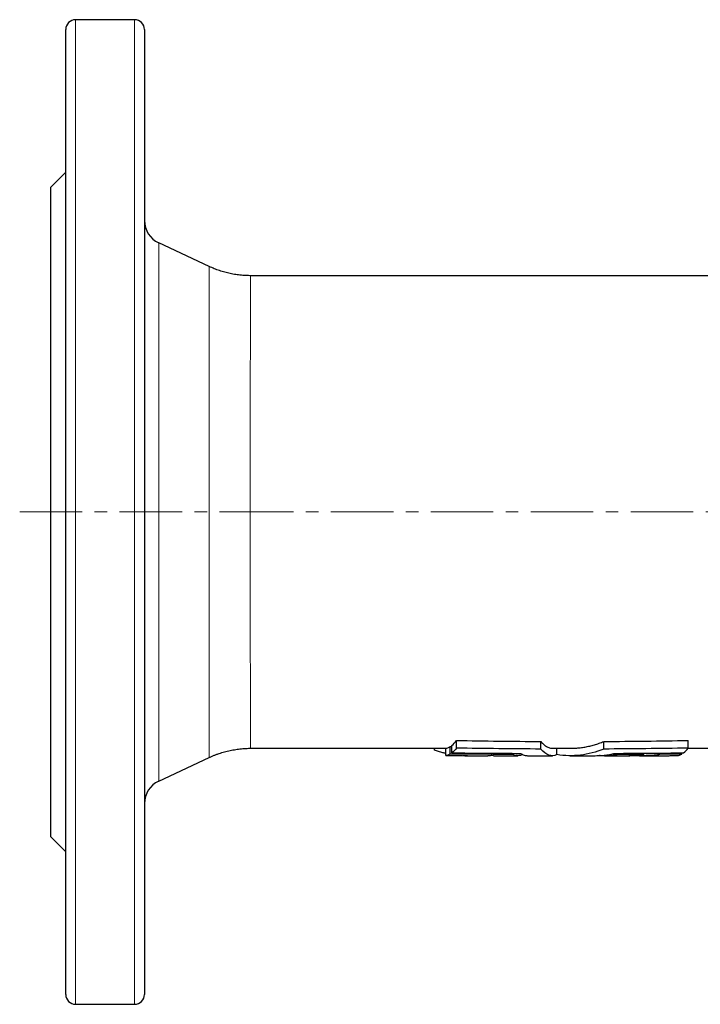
# Model space of a CAD drawing. Header units: millimetres. Extents: x 79 to 648, y 44 to 572.
# Tile 1 of 4: x 79 to 217, y 44 to 244. Entities that reach past the tile are written whole.
import ezdxf

# ---------------------------------------------------------------- set-up
doc = ezdxf.new("R2010")
doc.units = ezdxf.units.MM
doc.linetypes.add('CENTERX2', pattern=[20.32, 12.7, -2.54, 2.54, -2.54])
doc.layers.add('FORMAT', color=7, linetype='Continuous')

msp = doc.modelspace()

# ---------------------------------------------------------------- linework, layer by layer
at = {"color": 7, "linetype": 'Continuous', "lineweight": 25}
for p, q in [((102.19, 243.96), (90.19, 243.96)), ((88.19, 45.96), (88.19, 241.96)), ((104.19, 241.96), (104.19, 45.96)), ((88.19, 212.96), (85.19, 209.96)), ((85.19, 77.96), (85.19, 209.96)), ((117.33, 193.83), (107.08, 198.61)), ((249.69, 191.96), (125.78, 191.96)), ((166.32, 96.3), (166.68, 96.29)), ((166.32, 94.79), (166.32, 96.3)), ((166.68, 95.03), (166.68, 96.55)), ((167.6, 96), (167.6, 97.55)), ((184.75, 95.81), (184.75, 97.35)), ((197.53, 95.81), (197.53, 97.35)), ((214.68, 96), (214.68, 97.55)), ((107.08, 89.3), (117.33, 94.08)), ((125.78, 95.96), (165.43, 95.96)), ((163.14, 95.59), (163.14, 95.96)), ((165.43, 94.47), (165.43, 95.97)), ((169.34, 94.46), (173.98, 94.46)), ((175.11, 94.46), (174.82, 94.48)), ((175.11, 94.46), (180.09, 94.46)), ((179.07, 94.71), (179.07, 94.94)), ((182.02, 94.46), (187.09, 94.46)), ((187.09, 95.96), (190.73, 95.96)), ((188.02, 94.67), (188.02, 95.96)), ((190.73, 94.46), (195.77, 94.46)), ((197.69, 94.46), (202.6, 94.46)), ((200.64, 94.71), (200.64, 94.93)), ((204.77, 94.46), (210.48, 94.46)), ((205.67, 94.73), (205.67, 94.96)), ((208.91, 94.75), (208.91, 94.99)), ((211.16, 94.47), (212.51, 94.47)), ((213.4, 94.79), (213.4, 95.03)), ((214.65, 95.96), (249.69, 95.96)), ((85.19, 77.96), (88.19, 74.96)), ((90.19, 43.96), (102.19, 43.96))]:
    msp.add_line(p, q, dxfattribs=at)
at = {"color": 8, "linetype": 'Continuous', "lineweight": 18}
for p, q in [((90.19, 243.96), (90.19, 43.96)), ((102.19, 43.96), (102.19, 243.96)), ((107.08, 198.61), (107.08, 89.3))]:
    msp.add_line(p, q, dxfattribs=at)
at = {"color": 7, "linetype": 'Continuous', "lineweight": 25}
for centre, radius, start, end in [((90.19, 241.96), 2, 90, 180), ((102.19, 241.96), 2, 0, 90), ((109.19, 203.14), 5, 180, 245), ((109.19, 84.77), 5, 115, 180), ((90.19, 45.96), 2, 180, 270), ((102.19, 45.96), 2, 270, 0)]:
    msp.add_arc(centre, radius, start, end, dxfattribs=at)
for points, knots in [([(125.78, 191.96), (125.72, 191.96), (125.47, 191.96), (125.03, 191.97), (124.45, 192), (123.88, 192.04), (123.31, 192.11), (122.75, 192.18), (122.18, 192.28), (121.63, 192.39), (121.07, 192.52), (120.52, 192.66), (119.98, 192.81), (119.44, 192.99), (118.9, 193.17), (118.38, 193.37), (117.86, 193.59), (117.51, 193.74), (117.33, 193.83), (117.33, 193.83)], [0, 0, 0, 0, 0.020038, 0.085976, 0.151805, 0.217525, 0.283137, 0.348641, 0.414036, 0.479323, 0.544502, 0.609571, 0.67453, 0.739378, 0.804113, 0.868735, 0.933241, 0.997631, 1, 1, 1, 1]), ([(184.75, 97.35), (184.86, 97.23), (185.07, 96.98), (185.39, 96.68), (185.71, 96.43), (186.03, 96.23), (186.36, 96.08), (186.69, 95.99), (186.93, 95.95), (187.07, 95.96), (187.09, 95.96)], [0, 0, 0, 0, 0.137787, 0.275675, 0.413599, 0.55149, 0.689279, 0.830548, 0.971923, 1, 1, 1, 1]), ([(190.73, 95.96), (190.77, 95.96), (191.13, 95.95), (191.8, 95.98), (192.75, 96.07), (193.71, 96.21), (194.67, 96.41), (195.63, 96.66), (196.58, 96.97), (197.21, 97.22), (197.53, 97.35)], [0, 0, 0, 0, 0.0179383, 0.1558022, 0.2935681, 0.434783, 0.5761073, 0.7174665, 0.8587876, 1, 1, 1, 1]), ([(117.33, 94.08), (117.45, 94.14), (117.75, 94.28), (118.23, 94.48), (118.78, 94.7), (119.34, 94.89), (119.9, 95.08), (120.46, 95.24), (121.03, 95.39), (121.6, 95.52), (122.17, 95.63), (122.74, 95.73), (123.32, 95.81), (123.89, 95.87), (124.47, 95.92), (125.05, 95.95), (125.48, 95.96), (125.73, 95.96), (125.78, 95.96)], [0, 0, 0, 0, 0.046115, 0.113828, 0.181397, 0.248828, 0.316125, 0.383291, 0.450329, 0.517243, 0.584036, 0.650709, 0.717265, 0.783706, 0.850033, 0.916248, 0.982351, 1, 1, 1, 1]), ([(125.78, 95.96), (125.78, 95.96), (125.78, 95.96), (125.78, 95.96), (125.78, 95.96)], [0, 0, 0, 0, 0.160777, 1, 1, 1, 1]), ([(165.43, 94.91), (165.22, 94.96), (164.74, 95.07), (163.97, 95.3), (163.42, 95.49), (163.14, 95.59)], [0, 0, 0, 0, 0.268515, 0.634321, 1, 1, 1, 1]), ([(169.84, 94.46), (169.56, 94.46), (169.24, 94.45), (168.93, 94.46), (168.89, 94.46)], [0, 0, 0, 0, 0.881332, 1, 1, 1, 1]), ([(174.82, 94.48), (174.55, 94.46), (174.27, 94.45), (173.99, 94.46), (173.98, 94.46)], [0, 0, 0, 0, 0.971308, 1, 1, 1, 1]), ([(181.06, 94.69), (180.96, 94.65), (180.75, 94.55), (180.43, 94.48), (180.09, 94.45), (179.75, 94.48), (179.41, 94.56), (179.19, 94.66), (179.07, 94.71)], [0, 0, 0, 0, 0.146495, 0.317111, 0.487856, 0.658643, 0.829386, 1, 1, 1, 1]), ([(180.64, 94.93), (180.76, 94.85), (181, 94.7), (181.37, 94.55), (181.71, 94.47), (181.92, 94.46), (182.02, 94.46)], [0, 0, 0, 0, 0.26441, 0.5290526, 0.7937756, 1, 1, 1, 1]), ([(188.02, 94.67), (187.47, 94.42), (186.92, 94.39), (185.83, 94.77), (185.29, 95.17), (184.75, 95.81)], [0, 0, 0, 0, 0.5, 0.5, 1, 1, 1, 1]), ([(197.53, 95.81), (195.96, 95.17), (194.38, 94.77), (191.21, 94.39), (189.62, 94.42), (188.02, 94.67)], [0, 0, 0, 0, 0.5, 0.5, 1, 1, 1, 1]), ([(195.77, 94.46), (196.02, 94.46), (196.63, 94.46), (197.61, 94.54), (198.7, 94.69), (199.43, 94.85), (199.79, 94.93)], [0, 0, 0, 0, 0.182141, 0.454904, 0.727579, 1, 1, 1, 1]), ([(200.64, 94.71), (200.32, 94.66), (199.69, 94.56), (198.72, 94.48), (197.76, 94.45), (197.09, 94.45), (196.74, 94.48), (196.7, 94.49)], [0, 0, 0, 0, 0.243773, 0.48772, 0.731728, 0.975678, 1, 1, 1, 1]), ([(202.6, 94.46), (202.74, 94.46), (203.17, 94.46), (203.9, 94.5), (204.78, 94.59), (205.37, 94.68), (205.67, 94.73)], [0, 0, 0, 0, 0.134856, 0.4226, 0.7113, 1, 1, 1, 1]), ([(208.91, 94.75), (208.88, 94.73), (208.81, 94.7), (208.65, 94.65), (208.45, 94.61), (208.22, 94.57), (207.95, 94.54), (207.64, 94.52), (207.3, 94.5), (206.93, 94.48), (206.54, 94.47), (206.13, 94.46), (205.68, 94.46), (205.22, 94.46), (204.75, 94.46), (204.27, 94.46), (203.77, 94.46), (203.25, 94.46), (202.87, 94.46), (202.67, 94.46), (202.65, 94.46)], [0, 0, 0, 0, 0.057272, 0.114544, 0.173472, 0.2324, 0.289681, 0.346963, 0.40592, 0.464877, 0.521979, 0.57908, 0.637834, 0.696587, 0.753817, 0.811047, 0.869931, 0.928816, 0.994339, 1, 1, 1, 1]), ([(210.48, 94.46), (210.6, 94.46), (210.84, 94.46), (211.05, 94.46), (211.16, 94.47)], [0, 0, 0, 0, 0.485384, 1, 1, 1, 1])]:
    msp.add_open_spline(points, degree=3, knots=knots, dxfattribs=at)
at = {"color": 8, "linetype": 'Continuous', "lineweight": 18}
for points, knots in [([(117.33, 94.08), (117.33, 94.08), (117.33, 94.07), (117.33, 94.1), (117.33, 94.17), (117.33, 94.3), (117.33, 94.47), (117.33, 94.69), (117.33, 94.97), (117.33, 95.3), (117.33, 95.69), (117.33, 96.14), (117.33, 96.64), (117.33, 97.19), (117.33, 97.81), (117.33, 98.48), (117.33, 99.21), (117.33, 99.99), (117.33, 100.81), (117.33, 101.68), (117.33, 102.58), (117.33, 103.53), (117.33, 104.53), (117.33, 105.58), (117.33, 106.68), (117.33, 107.83), (117.33, 109.03), (117.33, 110.27), (117.33, 111.54), (117.33, 112.83), (117.33, 114.14), (117.34, 115.49), (117.34, 116.86), (117.34, 118.29), (117.34, 119.75), (117.34, 121.26), (117.34, 122.79), (117.34, 124.35), (117.34, 125.91), (117.34, 127.48), (117.34, 129.06), (117.34, 130.65), (117.34, 132.26), (117.34, 133.89), (117.34, 135.55), (117.34, 137.24), (117.34, 138.93), (117.34, 140.63), (117.34, 142.32), (117.34, 144), (117.34, 145.65), (117.34, 147.31), (117.34, 148.97), (117.34, 150.63), (117.34, 152.3), (117.34, 153.98), (117.34, 155.64), (117.34, 157.3), (117.34, 158.92), (117.34, 160.51), (117.34, 162.06), (117.34, 163.6), (117.34, 165.11), (117.34, 166.61), (117.34, 168.11), (117.34, 169.59), (117.34, 171.04), (117.34, 172.45), (117.33, 173.82), (117.33, 175.15), (117.33, 176.43), (117.33, 177.67), (117.33, 178.87), (117.33, 180.05), (117.33, 181.19), (117.33, 182.31), (117.33, 183.38), (117.33, 184.4), (117.33, 185.37), (117.33, 186.27), (117.33, 187.13), (117.33, 187.94), (117.33, 188.7), (117.33, 189.41), (117.33, 190.08), (117.33, 190.7), (117.33, 191.27), (117.33, 191.78), (117.33, 192.23), (117.33, 192.61), (117.33, 192.93), (117.33, 193.21), (117.33, 193.43), (117.33, 193.61), (117.33, 193.73), (117.33, 193.81), (117.33, 193.82), (117.33, 193.83)], [0, 0, 0, 0, 0.00001, 0.009981, 0.019954, 0.029925, 0.039986, 0.050049, 0.060109, 0.070689, 0.081278, 0.091869, 0.102458, 0.113038, 0.123925, 0.134822, 0.145721, 0.156618, 0.167505, 0.178085, 0.188673, 0.199265, 0.209853, 0.220433, 0.23132, 0.242216, 0.253116, 0.264012, 0.274899, 0.285479, 0.296067, 0.306658, 0.317247, 0.327826, 0.338713, 0.349609, 0.360509, 0.371405, 0.382292, 0.392871, 0.40346, 0.414051, 0.424639, 0.435219, 0.446105, 0.457002, 0.467901, 0.478797, 0.489684, 0.500264, 0.510852, 0.521443, 0.532032, 0.542611, 0.553498, 0.564394, 0.575294, 0.58619, 0.597077, 0.607657, 0.618245, 0.628837, 0.639425, 0.650005, 0.660892, 0.671788, 0.682688, 0.693585, 0.704471, 0.715051, 0.72564, 0.736232, 0.746821, 0.757401, 0.768288, 0.779184, 0.790084, 0.800981, 0.811868, 0.822448, 0.833037, 0.843629, 0.854218, 0.864798, 0.875685, 0.886582, 0.897482, 0.908379, 0.919267, 0.929274, 0.939287, 0.9493, 0.959308, 0.969478, 0.979654, 0.989829, 1, 1, 1, 1]), ([(125.78, 191.96), (125.78, 191.95), (125.77, 191.94), (125.77, 191.87), (125.77, 191.75), (125.76, 191.58), (125.76, 191.37), (125.76, 191.1), (125.76, 190.79), (125.75, 190.42), (125.75, 190), (125.75, 189.52), (125.74, 189), (125.74, 188.42), (125.74, 187.79), (125.73, 187.1), (125.73, 186.35), (125.73, 185.55), (125.73, 184.71), (125.72, 183.83), (125.72, 182.91), (125.72, 181.95), (125.72, 180.96), (125.71, 179.92), (125.71, 178.83), (125.71, 177.69), (125.71, 176.5), (125.71, 175.28), (125.7, 174.01), (125.7, 172.73), (125.7, 171.42), (125.7, 170.1), (125.7, 168.74), (125.7, 167.36), (125.7, 165.94), (125.7, 164.48), (125.69, 162.99), (125.69, 161.47), (125.69, 159.93), (125.69, 158.38), (125.69, 156.84), (125.69, 155.29), (125.69, 153.74), (125.69, 152.17), (125.69, 150.58), (125.69, 148.96), (125.69, 147.33), (125.69, 145.68), (125.69, 144.04), (125.69, 142.41), (125.69, 140.81), (125.69, 139.21), (125.69, 137.63), (125.69, 136.05), (125.69, 134.46), (125.69, 132.87), (125.69, 131.28), (125.69, 129.71), (125.69, 128.15), (125.69, 126.62), (125.69, 125.13), (125.69, 123.67), (125.7, 122.23), (125.7, 120.82), (125.7, 119.42), (125.7, 118.04), (125.7, 116.67), (125.7, 115.33), (125.7, 114.03), (125.71, 112.78), (125.71, 111.57), (125.71, 110.41), (125.71, 109.29), (125.71, 108.2), (125.72, 107.15), (125.72, 106.12), (125.72, 105.13), (125.72, 104.19), (125.73, 103.29), (125.73, 102.45), (125.73, 101.66), (125.73, 100.93), (125.74, 100.25), (125.74, 99.61), (125.74, 99.02), (125.75, 98.47), (125.75, 97.97), (125.75, 97.53), (125.76, 97.14), (125.76, 96.81), (125.76, 96.54), (125.76, 96.33), (125.77, 96.16), (125.77, 96.04), (125.77, 95.97), (125.78, 95.96), (125.78, 95.96)], [0, 0, 0, 0, 0.010008, 0.020021, 0.030034, 0.040042, 0.050213, 0.060389, 0.070564, 0.080735, 0.091316, 0.101905, 0.112497, 0.123086, 0.133667, 0.144554, 0.155451, 0.166352, 0.177249, 0.188137, 0.198717, 0.209306, 0.219898, 0.230487, 0.241067, 0.251955, 0.262852, 0.273752, 0.284649, 0.295536, 0.306116, 0.316705, 0.327297, 0.337886, 0.348466, 0.359353, 0.37025, 0.38115, 0.392047, 0.402934, 0.413514, 0.424102, 0.434694, 0.445283, 0.455863, 0.46675, 0.477646, 0.488546, 0.499443, 0.51033, 0.52091, 0.531498, 0.54209, 0.552679, 0.563259, 0.574146, 0.585042, 0.595942, 0.606838, 0.617726, 0.628305, 0.638894, 0.649486, 0.660074, 0.670654, 0.681541, 0.692438, 0.703338, 0.714234, 0.725121, 0.735701, 0.74629, 0.756882, 0.767471, 0.778051, 0.788938, 0.799835, 0.810734, 0.821631, 0.832518, 0.843099, 0.853688, 0.864279, 0.874868, 0.885449, 0.896336, 0.907233, 0.918133, 0.92903, 0.939917, 0.949888, 0.959862, 0.969833, 0.979894, 0.989957, 1, 1, 1, 1])]:
    msp.add_open_spline(points, degree=3, knots=knots, dxfattribs=at)
at = {"color": 7, "linetype": 'Continuous', "lineweight": 25}
for points in [[(165.43, 95.97), (165.73, 96.01), (166.02, 96.11), (166.32, 96.3)], [(166.68, 96.55), (166.99, 96.8), (167.3, 97.14), (167.6, 97.55)], [(167.6, 97.55), (173.32, 97.44), (179.03, 97.38), (184.75, 97.35)], [(197.53, 97.35), (203.25, 97.38), (208.96, 97.44), (214.68, 97.55)], [(166.32, 94.79), (166.02, 94.61), (165.73, 94.5), (165.43, 94.47)], [(165.43, 94.47), (166.9, 94.47), (168.37, 94.46), (169.84, 94.46)], [(179.07, 94.71), (174.82, 94.73), (170.57, 94.75), (166.32, 94.79)], [(167.6, 96), (167.3, 95.6), (166.99, 95.28), (166.68, 95.03)], [(166.68, 95.03), (171.33, 94.98), (175.98, 94.95), (180.64, 94.93)], [(184.75, 95.81), (179.03, 95.83), (173.32, 95.89), (167.6, 96)], [(214.68, 96), (208.96, 95.89), (203.25, 95.83), (197.53, 95.81)], [(199.79, 94.93), (204.45, 94.95), (209.1, 94.98), (213.75, 95.03)], [(205.67, 94.73), (203.99, 94.72), (202.32, 94.72), (200.64, 94.71)], [(213.4, 94.79), (211.9, 94.77), (210.41, 94.76), (208.91, 94.75)], [(212.51, 94.47), (212.8, 94.5), (213.1, 94.61), (213.4, 94.79)], [(213.75, 95.03), (214.07, 95.28), (214.37, 95.6), (214.68, 96)]]:
    msp.add_open_spline(points, degree=3, dxfattribs=at)
at = {"layer": 'FORMAT', "linetype": 'CENTERX2', "lineweight": 18}
for p, q in [((78.83, 143.96), (123.75, 143.96)), ((121.75, 143.96), (253.57, 143.96))]:
    msp.add_line(p, q, dxfattribs=at)

doc.saveas('drawing.dxf')
